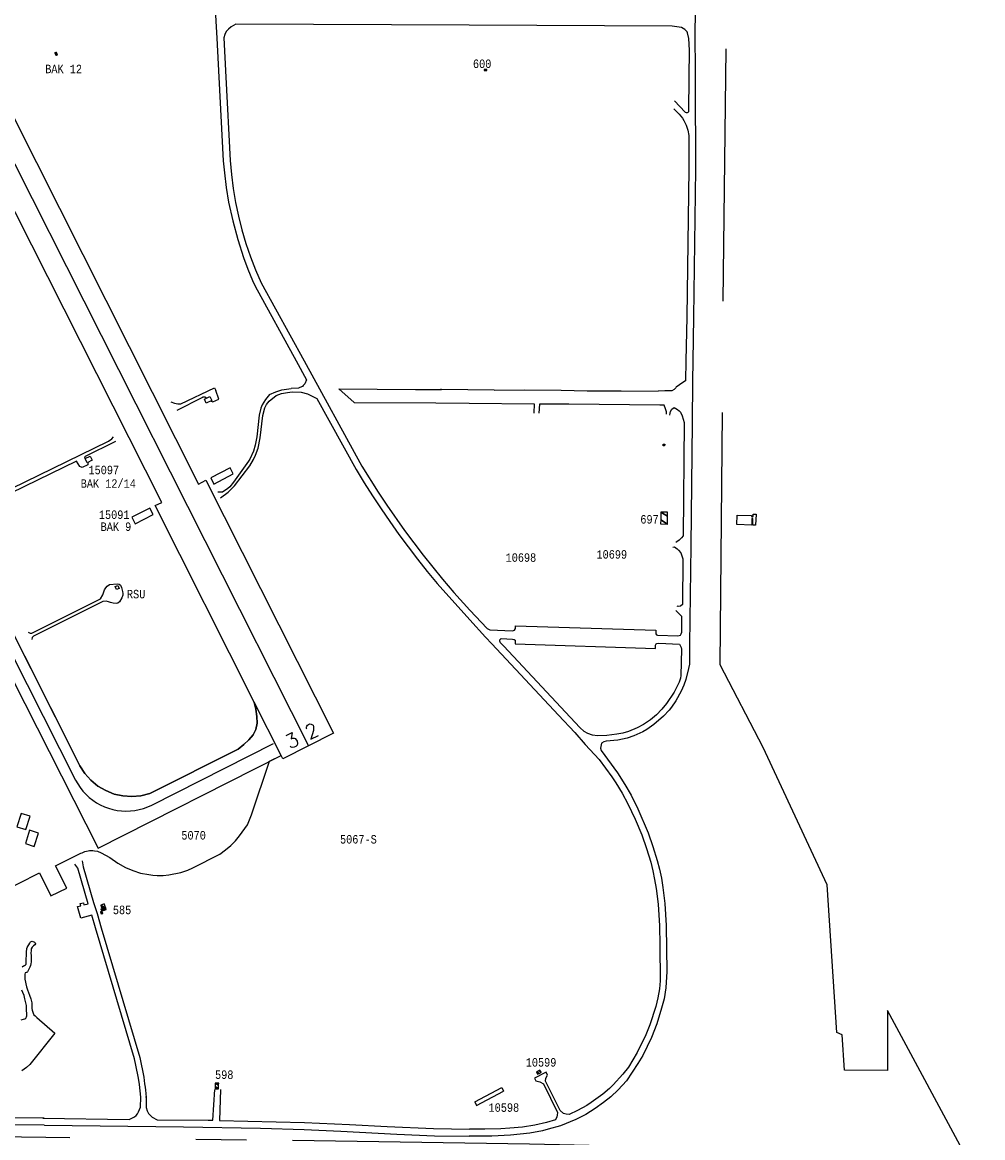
# Model space of a CAD drawing. Extents: x -0.5 to 41.9, y -0.5 to 29.8.
# Tile 105 of 128: x 13.1 to 15, y 2.7 to 4.9. Entities that reach past the tile are written whole.
import ezdxf
from ezdxf.enums import TextEntityAlignment as Align

# ---------------------------------------------------------------- set-up
doc = ezdxf.new("R2010")
doc.units = 0
doc.header["$MEASUREMENT"] = 0
doc.linetypes.add('DASHDOT', pattern=[1, 0.5, -0.25, 0, -0.25])
for name, color, linetype in [('1', 7, 'CONTINUOUS'), ('11', 2, 'CONTINUOUS'), ('2', 3, 'CONTINUOUS'), ('21', 5, 'CONTINUOUS'), ('23', 1, 'CONTINUOUS'), ('31', 2, 'DASHDOT'), ('4', 2, 'CONTINUOUS'), ('44', 1, 'CONTINUOUS'), ('6', 15, 'CONTINUOUS'), ('8', 5, 'CONTINUOUS')]:
    doc.layers.add(name, color=color, linetype=linetype)
doc.styles.add('MONOTXT', font='MONOTXT', dxfattribs={"height": 0.2})
doc.styles.get("Standard").update_dxf_attribs({"font": 'simplex.shx', "height": 0.2})

msp = doc.modelspace()

# ---------------------------------------------------------------- linework, layer by layer
at = {"layer": '1'}
for points in [[(12.3231, 6.2539), (13.4705, 3.9779), (13.4845, 3.9857), (13.738, 3.4845), (13.6376, 3.434), (13.6342, 3.4407)], [(13.5808, 3.5463), (13.3841, 3.9354), (13.3978, 3.9417), (12.9137, 4.8982)], [(12.6026, 4.6752), (13.2354, 3.4198), (13.2451, 3.4048), (13.257, 3.3913), (13.2709, 3.3799), (13.2864, 3.3709), (13.303, 3.3641), (13.3205, 3.3603), (13.3385, 3.359), (13.3562, 3.3605), (13.3737, 3.365), (13.5491, 3.4533), (13.5601, 3.4623), (13.57, 3.4715), (13.5783, 3.4814), (13.5842, 3.4921), (13.5866, 3.5045), (13.5862, 3.518), (13.5839, 3.5319), (13.5808, 3.5463)]]:
    msp.add_lwpolyline(points, dxfattribs=at)
at = {"layer": '11'}
for p, q in [((13.7482, 4.1666), (13.7786, 4.1394)), ((13.7482, 4.1666), (13.9006, 4.1652)), ((13.9006, 4.1652), (13.9518, 4.1656)), ((13.9518, 4.1656), (13.9505, 4.1661)), ((14.056, 4.1643), (13.9518, 4.1656)), ((14.056, 4.1643), (14.1171, 4.1645)), ((14.1171, 4.1645), (14.1892, 4.1641)), ((14.1892, 4.1641), (14.2404, 4.1629)), ((14.2404, 4.1629), (14.3077, 4.1629)), ((14.3077, 4.1629), (14.3812, 4.1623)), ((14.3941, 4.1625), (14.3812, 4.1623)), ((13.7786, 4.1394), (13.9403, 4.1389)), ((13.9403, 4.1389), (14.0069, 4.1382)), ((14.2642, 3.4326), (14.2621, 3.4347)), ((13.3666, 2.7634), (13.3666, 2.7648))]:
    msp.add_line(p, q, dxfattribs=at)
for points in [[(13.4784, 5.344), (13.4858, 5.2245), (13.5067, 4.8611), (13.5106, 4.7838)], [(14.458, 5.345), (14.4586, 5.2627), (14.4573, 5.1311), (14.4569, 5.0008), (14.4555, 4.924), (14.4542, 4.8804), (14.4544, 4.7838)], [(14.0069, 4.8866), (13.544, 4.8887), (13.5348, 4.8834), (13.5296, 4.8793), (13.5253, 4.8742), (13.5222, 4.8681), (13.5202, 4.8618), (13.5243, 4.7838)], [(14.4429, 4.7838), (14.4434, 4.8375), (14.4423, 4.8607), (14.4396, 4.8717), (14.4384, 4.8739), (14.4342, 4.8784), (14.4274, 4.882), (14.4092, 4.8847), (14.0069, 4.8866)], [(13.5106, 4.7838), (13.519, 4.6181), (13.5215, 4.5946), (13.5253, 4.5654), (13.53, 4.5364), (13.5381, 4.4991), (13.548, 4.4623), (13.5597, 4.4266), (13.5682, 4.4035), (13.5774, 4.381), (13.5824, 4.3702), (13.6638, 4.2222)], [(13.5243, 4.7838), (13.533, 4.6188), (13.5354, 4.591), (13.539, 4.5633), (13.5437, 4.5359), (13.5494, 4.5085), (13.5563, 4.4814), (13.5642, 4.4547), (13.5732, 4.4284), (13.583, 4.4023), (13.5943, 4.3767), (13.6794, 4.2219)], [(14.4134, 4.7369), (14.4348, 4.7149), (14.4364, 4.714), (14.4391, 4.714), (14.4409, 4.7147), (14.4423, 4.7158), (14.4429, 4.7838)], [(14.4544, 4.7838), (14.4546, 4.7064), (14.4555, 4.6691), (14.4555, 4.602), (14.4515, 4.3085), (14.4498, 4.222)], [(14.4125, 4.721), (14.4227, 4.7107), (14.4292, 4.7026), (14.4322, 4.6981), (14.4369, 4.6889), (14.4402, 4.679), (14.442, 4.6687), (14.442, 4.6022), (14.438, 4.3089), (14.4363, 4.2219)], [(13.6638, 4.2222), (13.6846, 4.1845), (13.6807, 4.1766), (13.678, 4.173), (13.6762, 4.1715), (13.6711, 4.169), (13.6682, 4.1681), (13.6538, 4.1672)], [(13.6794, 4.2219), (13.7939, 4.0138), (13.8265, 3.9619), (13.8433, 3.9363), (13.8786, 3.8863), (13.9152, 3.8373), (13.9536, 3.7897), (13.9765, 3.7632), (14.0083, 3.7286)], [(14.4363, 4.2219), (14.4355, 4.1825), (14.4301, 4.1793), (14.4169, 4.1701), (14.416, 4.1685), (14.4128, 4.1652), (14.4083, 4.1627), (14.3941, 4.1625)], [(14.4498, 4.222), (14.449, 4.182), (14.4485, 4.0992), (14.4461, 3.8555), (14.4436, 3.6606)], [(13.4157, 4.1412), (13.4227, 4.1382), (13.4294, 4.1371), (13.4355, 4.1371), (13.5018, 4.1685), (13.5049, 4.1635)], [(13.4943, 4.1427), (13.4988, 4.1407), (13.5105, 4.1465), (13.5049, 4.1635)], [(13.6109, 4.1552), (13.6033, 4.1452), (13.5967, 4.1351), (13.5941, 4.1284), (13.5905, 4.1142), (13.586, 4.0713), (13.5828, 4.0551), (13.5792, 4.0435), (13.5718, 4.0275), (13.5696, 4.0237), (13.5395, 3.9815), (13.5325, 3.9727), (13.5287, 3.9691), (13.5179, 3.9622), (13.5085, 3.9619)], [(13.5137, 3.9505), (13.5289, 3.9617), (13.5415, 3.9743), (13.5723, 4.0143), (13.5795, 4.0268), (13.5835, 4.0354), (13.5884, 4.0493), (13.5927, 4.0693), (13.5976, 4.1138), (13.6017, 4.1288), (13.6051, 4.1353), (13.6102, 4.142), (13.6239, 4.1533), (13.6351, 4.1571), (13.6466, 4.1596), (13.6558, 4.1605), (13.674, 4.16)], [(13.6109, 4.1552), (13.6237, 4.1609), (13.6354, 4.1647), (13.6536, 4.1672)], [(13.674, 4.16), (13.6861, 4.1566), (13.6996, 4.1504), (13.705, 4.1472), (13.7825, 4.0066), (13.7986, 3.9806), (13.8153, 3.9545), (13.8323, 3.9289), (13.8496, 3.9036), (13.8676, 3.8784), (13.886, 3.8537), (13.9046, 3.829), (13.9237, 3.805), (13.9433, 3.7812), (14.0083, 3.7091)], [(13.4279, 4.1245), (13.4773, 4.1495), (13.4779, 4.1499), (13.4786, 4.1501), (13.4795, 4.1506), (13.4802, 4.1508), (13.4809, 4.151), (13.4818, 4.151), (13.4822, 4.1508), (13.4829, 4.1506), (13.4836, 4.1504), (13.4842, 4.1499), (13.4849, 4.1497), (13.4867, 4.1483)], [(14.0069, 4.1382), (14.1354, 4.1369), (14.1348, 4.1187)], [(14.3845, 4.1344), (14.204, 4.1362), (14.1458, 4.1362), (14.1447, 4.1187)], [(14.3976, 4.1167), (14.3976, 4.1209), (14.396, 4.1272), (14.3932, 4.1343), (14.3845, 4.1344)], [(14.4043, 4.1147), (14.4048, 4.1185), (14.4059, 4.1218), (14.4083, 4.1263), (14.4131, 4.1297), (14.4198, 4.1259), (14.4227, 4.1234), (14.4252, 4.1203), (14.429, 4.1129), (14.4326, 4.1001), (14.4306, 3.8757), (14.4277, 3.8717), (14.4229, 3.867), (14.4182, 3.8634), (14.4159, 3.8626)], [(13.0088, 3.9289), (13.0131, 3.928), (13.0165, 3.9287), (13.2918, 4.063), (13.2985, 4.0677), (13.3019, 4.0715)], [(13.3059, 4.0626), (13.2444, 4.032), (13.246, 4.0286)], [(13.2507, 4.0206), (13.2507, 4.0158), (13.2397, 4.0107), (13.235, 4.0125), (13.2287, 4.0237), (13.0205, 3.9224), (13.02, 3.922), (13.0196, 3.9215), (13.0191, 3.9213), (13.0187, 3.9208), (13.0183, 3.9204), (13.0178, 3.9202), (13.0176, 3.9195), (13.0171, 3.9188), (13.0169, 3.9179), (13.0167, 3.9173), (13.0167, 3.9164), (13.0165, 3.9155)], [(14.41, 3.853), (14.4133, 3.8535), (14.4191, 3.8497), (14.4216, 3.8474), (14.4261, 3.8418), (14.4301, 3.8301), (14.4291, 3.7397), (14.4253, 3.7365), (14.4209, 3.7356), (14.4191, 3.736)], [(13.1328, 3.6846), (13.1366, 3.683), (13.1402, 3.6828), (13.2758, 3.7506), (13.2808, 3.7587), (13.2839, 3.7684), (13.2864, 3.7724), (13.2893, 3.776), (13.2938, 3.7791), (13.3091, 3.7805), (13.3131, 3.7796), (13.3154, 3.7776), (13.3174, 3.7735), (13.3199, 3.7654), (13.3203, 3.7616), (13.3201, 3.7578), (13.3183, 3.7529), (13.314, 3.7446), (13.3106, 3.7423), (13.3077, 3.7416), (13.301, 3.7421), (13.2956, 3.7432), (13.292, 3.745), (13.2875, 3.7461), (13.2806, 3.7455), (13.1431, 3.677), (13.1406, 3.6743), (13.14, 3.6702)], [(14.0083, 3.7286), (14.0421, 3.6918), (14.0475, 3.6891), (14.0924, 3.6873), (14.0962, 3.6884), (14.0987, 3.6918), (14.0987, 3.6974), (14.3767, 3.6886), (14.3765, 3.6815), (14.3776, 3.6797), (14.3796, 3.6788), (14.4205, 3.6774), (14.4252, 3.6788), (14.427, 3.6812), (14.4283, 3.6844), (14.4281, 3.7158), (14.4163, 3.7274)], [(14.0083, 3.7091), (14.0392, 3.6749), (14.0519, 3.6613)], [(14.0708, 3.6615), (14.0686, 3.6637), (14.0674, 3.6666), (14.0677, 3.6693), (14.0704, 3.672), (14.0926, 3.6711), (14.096, 3.6705), (14.0975, 3.6691), (14.098, 3.6666), (14.098, 3.6617), (14.3756, 3.6525), (14.376, 3.6592), (14.3771, 3.6617), (14.3783, 3.6624), (14.3827, 3.6628), (14.4236, 3.6612)], [(14.0519, 3.6613), (14.184, 3.5204), (14.2159, 3.4861), (14.2368, 3.4625), (14.2642, 3.4326), (14.2895, 3.3983), (14.2974, 3.3864), (14.31, 3.3659), (14.3214, 3.3444), (14.3356, 3.3141), (14.3486, 3.2833), (14.358, 3.2561), (14.3664, 3.2289), (14.3706, 3.2119), (14.3742, 3.1946), (14.3771, 3.1773), (14.3809, 3.1459), (14.3839, 3.103)], [(14.4236, 3.6612), (14.4268, 3.6545), (14.4277, 3.6511), (14.4263, 3.5986), (14.4254, 3.5936), (14.4229, 3.5856), (14.4131, 3.5658), (14.398, 3.5433), (14.3886, 3.5321), (14.3778, 3.5211), (14.3657, 3.511), (14.3524, 3.5018), (14.3399, 3.4951), (14.3226, 3.4881), (14.3111, 3.485), (14.2994, 3.4827), (14.2792, 3.4802), (14.2613, 3.4793), (14.2514, 3.4807), (14.2419, 3.4841), (14.2345, 3.4883), (14.2262, 3.4957), (14.0751, 3.6572), (14.0708, 3.6615)], [(14.4436, 3.6606), (14.4432, 3.6213), (14.4416, 3.6127), (14.436, 3.591), (14.4319, 3.5795), (14.427, 3.5678), (14.416, 3.549), (14.4074, 3.5364), (14.4027, 3.5303), (14.3917, 3.5182), (14.3729, 3.5018), (14.3585, 3.4917), (14.3511, 3.4874), (14.3327, 3.4791), (14.3201, 3.4751), (14.3012, 3.471), (14.2783, 3.4686), (14.2734, 3.4677), (14.2689, 3.4647), (14.2673, 3.4585), (14.2671, 3.4549), (14.2682, 3.4501), (14.3006, 3.4059), (14.3154, 3.3832), (14.3277, 3.3617), (14.341, 3.3349), (14.3614, 3.2876), (14.3708, 3.2604), (14.3792, 3.2325), (14.3836, 3.215), (14.3875, 3.1973), (14.3904, 3.1793), (14.3944, 3.147), (14.3973, 3.1039)], [(13.2395, 3.2319), (13.2417, 3.2197), (13.2624, 3.149), (13.2693, 3.1274), (13.2777, 3.0993)], [(13.2664, 3.0992), (13.259, 3.1243), (13.2368, 3.1185), (13.2307, 3.1411), (13.2368, 3.1427), (13.2356, 3.147), (13.2421, 3.1485), (13.2433, 3.1445), (13.2516, 3.1468), (13.2309, 3.217), (13.2253, 3.2249)], [(13.1617, 2.7222), (13.3327, 2.7196), (13.3437, 2.7248), (13.3466, 2.7273), (13.3495, 2.7306), (13.3517, 2.7349), (13.3553, 2.7439), (13.3558, 2.7639), (13.3533, 2.7888), (13.3513, 2.8016), (13.3463, 2.8272), (13.3434, 2.8398), (13.2664, 3.0992)], [(13.2777, 3.0993), (13.3538, 2.8422), (13.3567, 2.8294), (13.3594, 2.8164), (13.3618, 2.8034), (13.3636, 2.7901), (13.3645, 2.7836), (13.3652, 2.7773), (13.3657, 2.771), (13.3666, 2.7632), (13.3663, 2.7436), (13.3684, 2.7369), (13.3715, 2.7311), (13.3749, 2.7275), (13.3787, 2.7243), (13.3881, 2.7192), (13.4892, 2.718), (13.4988, 2.7183), (13.5027, 2.7789)], [(14.3973, 3.1034), (14.3985, 3.0125), (14.3964, 2.9803), (14.3929, 2.9583), (14.3881, 2.9399), (14.3785, 2.9092), (14.3681, 2.8822), (14.3509, 2.8465), (14.3412, 2.8306), (14.3187, 2.7964), (14.3019, 2.7785), (14.2873, 2.7645), (14.2729, 2.7529), (14.2563, 2.7412), (14.2377, 2.7297), (14.2179, 2.7196), (14.1876, 2.707), (14.1633, 2.7001), (14.1517, 2.6972), (14.127, 2.6924), (14.0886, 2.6882), (14.0513, 2.6864), (14.0065, 2.6868)], [(14.3839, 3.1032), (14.3845, 3.065), (14.385, 2.994), (14.3839, 2.9783), (14.3807, 2.9608), (14.3765, 2.9435), (14.3646, 2.9067), (14.3569, 2.8874), (14.3399, 2.8523), (14.3223, 2.8229), (14.3113, 2.8092), (14.292, 2.7883), (14.2846, 2.7811), (14.2714, 2.7695), (14.2487, 2.7529), (14.2399, 2.7472), (14.2215, 2.7371), (14.2048, 2.7295), (14.199, 2.7302), (14.1937, 2.7317), (14.1867, 2.7371), (14.1577, 2.7955), (14.1588, 2.8016), (14.1622, 2.8074), (14.1595, 2.8133), (14.1362, 2.8016), (14.1391, 2.796), (14.1469, 2.7944), (14.1537, 2.7904), (14.1818, 2.7331), (14.1813, 2.7282), (14.1804, 2.7246), (14.1777, 2.7189), (14.16, 2.7138), (14.1371, 2.7084), (14.1124, 2.7046), (14.0874, 2.7023), (14.0692, 2.7012), (14.038, 2.7003), (14.007, 2.7006)], [(12.605, 3.002), (12.5983, 2.9919), (12.5938, 2.9858), (12.5907, 2.9802), (12.5855, 2.7658), (12.5856, 2.764), (12.5882, 2.7572), (12.5897, 2.7536), (12.5907, 2.7496), (12.5924, 2.746), (12.5938, 2.7439), (12.598, 2.7404), (12.6024, 2.7385), (12.6079, 2.7365), (12.6125, 2.7338), (12.6158, 2.7309), (12.6184, 2.7289), (13.1645, 2.7226)], [(13.5141, 2.7787), (13.5117, 2.7175), (13.6803, 2.7133), (13.7694, 2.7097), (13.8442, 2.7055), (13.9363, 2.7014), (14.007, 2.7006)], [(12.562, 2.7145), (13.1646, 2.7089)], [(13.1648, 2.7082), (13.4407, 2.705), (13.5929, 2.7021), (13.6798, 2.6994), (13.7524, 2.6965), (13.8631, 2.6904), (13.9379, 2.6875), (14.0065, 2.6868)]]:
    msp.add_lwpolyline(points, dxfattribs=at)
at = {"layer": '2'}
for points in [[(10.512, 8.7124), (10.6399, 8.4601), (10.7171, 8.307), (10.7966, 8.1505), (10.9781, 7.7897), (11.0786, 7.5903), (11.361, 7.0305), (11.5096, 6.7413), (11.648, 6.4677), (12.0987, 5.575), (12.2146, 5.3457), (12.3224, 5.1319), (12.4904, 4.799), (12.7658, 4.2544), (12.9558, 3.8784), (13.2715, 3.2572), (13.6342, 3.4407), (13.5808, 3.5463)], [(13.5808, 3.5463), (13.5839, 3.5319), (13.5862, 3.518), (13.5866, 3.5045), (13.5842, 3.4921), (13.5783, 3.4814), (13.57, 3.4715), (13.5601, 3.4623), (13.5491, 3.4533), (13.3737, 3.365), (13.3562, 3.3605), (13.3385, 3.359), (13.3205, 3.3603), (13.303, 3.3641), (13.2864, 3.3709), (13.2709, 3.3799), (13.257, 3.3913), (13.2451, 3.4048), (13.2354, 3.4198), (13.2298, 3.4309), (12.6061, 4.6682)]]:
    msp.add_lwpolyline(points, dxfattribs=at)
at = {"layer": '21'}
for p, q in [((14.0182, 2.7546), (14.0715, 2.783)), ((14.0214, 2.7474), (14.0747, 2.7757)), ((14.0715, 2.783), (14.0747, 2.7757)), ((14.0182, 2.7546), (14.0214, 2.7474))]:
    msp.add_line(p, q, dxfattribs=at)
for points in [[(13.4964, 4.1436), (13.4858, 4.1382), (13.482, 4.1461), (13.4925, 4.1513), (13.4964, 4.1436)], [(14.3942, 4.0569), (14.394, 4.0536), (14.3913, 4.0538), (14.3911, 4.0569), (14.3942, 4.0569)], [(13.2599, 4.0253), (13.2496, 4.0203), (13.2455, 4.0284), (13.2558, 4.0336), (13.2599, 4.0253)], [(13.5387, 3.998), (13.5331, 4.01), (13.4946, 3.9904), (13.501, 3.9779), (13.5387, 3.998)], [(13.3806, 3.9175), (13.3739, 3.9306), (13.3384, 3.9125), (13.345, 3.8993), (13.3806, 3.9175)], [(14.5377, 3.9164), (14.5664, 3.9155), (14.5664, 3.9141), (14.5696, 3.9139), (14.5696, 3.9184), (14.5752, 3.9182), (14.5743, 3.8964), (14.5687, 3.8966), (14.5691, 3.9098), (14.5671, 3.9098), (14.5667, 3.8968), (14.537, 3.8979), (14.5377, 3.9164)], [(13.305, 3.7751), (13.3102, 3.7773), (13.3129, 3.7711), (13.3077, 3.7689), (13.305, 3.7751)]]:
    msp.add_lwpolyline(points, dxfattribs=at)
msp.add_solid([(13.184, 4.8325), (13.1873, 4.8254), (13.1891, 4.8348), (13.1923, 4.8277)], dxfattribs=at)
at = {"layer": '31'}
for points in [[(14.716, 3.1843), (14.5891, 3.4562), (14.504, 3.6201), (14.5103, 4.3403), (14.5177, 5.0001)], [(12.7153, 2.6904), (13.6563, 2.6783), (14.1261, 2.6711), (14.3037, 2.6673), (14.4039, 2.6585), (14.4645, 2.652), (14.8404, 2.6058), (15.0243, 2.5862), (14.8355, 2.9354), (14.8358, 2.8167), (14.7504, 2.8173), (14.7457, 2.8869), (14.7355, 2.8916), (14.716, 3.1843)]]:
    msp.add_lwpolyline(points, dxfattribs=at)
at = {"layer": '4'}
for points in [[(13.1105, 3.2993), (13.128, 3.2937), (13.1365, 3.3202), (13.119, 3.3258), (13.1105, 3.2993)], [(13.1272, 3.2659), (13.1448, 3.2603), (13.1533, 3.2867), (13.1357, 3.2924), (13.1272, 3.2659)]]:
    msp.add_lwpolyline(points, dxfattribs=at)
at = {"layer": '44'}
for points in [[(13.121, 3.0221), (13.1232, 3.0236), (13.1252, 3.0244), (13.1273, 3.0256), (13.1286, 3.0272), (13.1289, 3.0298), (13.1289, 3.0327), (13.1293, 3.0494), (13.1294, 3.0528), (13.1299, 3.056), (13.1299, 3.058), (13.1305, 3.0602), (13.1362, 3.069), (13.1376, 3.0711), (13.1404, 3.0724), (13.1451, 3.0709), (13.1467, 3.0694), (13.1472, 3.0675), (13.146, 3.0652), (13.1434, 3.0634), (13.1408, 3.061), (13.139, 3.0574), (13.1385, 3.0538), (13.1382, 3.0497), (13.1387, 3.0438), (13.1387, 3.0376), (13.1384, 3.0319), (13.138, 3.0278), (13.1371, 3.0245), (13.1359, 3.0213), (13.1315, 3.012), (13.1303, 3.0107), (13.1287, 3.0104), (13.1269, 3.0097), (13.1261, 3.0073), (13.126, 3.0035), (13.1259, 2.9976), (13.1294, 2.982), (13.1314, 2.9766), (13.1352, 2.9659), (13.1382, 2.9583), (13.1396, 2.9531), (13.14, 2.9503), (13.1398, 2.9467), (13.1397, 2.9419), (13.1401, 2.9397), (13.141, 2.9361), (13.1428, 2.9298)], [(13.1189, 2.9172), (13.1233, 2.918), (13.1259, 2.9192), (13.1281, 2.9204), (13.1294, 2.9226), (13.1299, 2.925), (13.1304, 2.9285), (13.1296, 2.9359), (13.1292, 2.9408), (13.1292, 2.9455), (13.1278, 2.9505), (13.1264, 2.9584), (13.1247, 2.9648), (13.1224, 2.9711), (13.1205, 2.9758)], [(13.1428, 2.9298), (13.144, 2.9271), (13.1463, 2.9248), (13.1499, 2.9218), (13.1854, 2.8908)], [(13.1854, 2.8908), (13.1363, 2.8286), (13.1292, 2.8224), (13.1204, 2.8161)]]:
    msp.add_lwpolyline(points, dxfattribs=at)
at = {"layer": '6'}
msp.add_line((12.9425, 3.0999), (13.1549, 3.2081), dxfattribs=at)
msp.add_lwpolyline([(13.1549, 3.2081), (13.1777, 3.1622), (13.2091, 3.178), (13.1871, 3.222), (13.237, 3.2467), (13.2397, 3.248), (13.2424, 3.2492), (13.2453, 3.2503), (13.2482, 3.251), (13.2514, 3.2516), (13.2543, 3.2521), (13.2574, 3.2521), (13.261, 3.2521), (13.2642, 3.2516), (13.27, 3.2509), (13.2772, 3.248), (13.2945, 3.2382), (13.3106, 3.2271), (13.3259, 3.2184), (13.3403, 3.2126), (13.3551, 3.2076), (13.3717, 3.2045), (13.38, 3.2033), (13.3883, 3.2029), (13.4, 3.2031), (13.4117, 3.2042), (13.4353, 3.2085), (13.4492, 3.2134), (13.4591, 3.2179), (13.5123, 3.2451), (13.5238, 3.2534), (13.5345, 3.2622), (13.5437, 3.2716), (13.5518, 3.2815), (13.5673, 3.3033), (13.5754, 3.3228), (13.6111, 3.429), (13.634, 3.4403)], dxfattribs=at)
at = {"layer": '8'}
msp.add_line((10.2686, 10.2218), (13.6885, 3.4596), dxfattribs=at)
msp.add_lwpolyline([(9.9403, 9.8917), (13.2268, 3.3919), (13.2311, 3.3842), (13.236, 3.3769), (13.2414, 3.3699), (13.2474, 3.3634), (13.2538, 3.3574), (13.2607, 3.352), (13.268, 3.347), (13.2757, 3.3427), (13.2837, 3.339), (13.292, 3.3359), (13.3004, 3.3335), (13.3091, 3.3317), (13.3178, 3.3307), (13.3266, 3.3303), (13.3354, 3.3306), (13.3442, 3.3316), (13.3528, 3.3333), (13.3613, 3.3357), (13.3696, 3.3387), (13.3776, 3.3424), (13.619, 3.4643)], dxfattribs=at)

# ---------------------------------------------------------------- texts
at = {"layer": '23', "style": 'MONOTXT', "width": 0.833333}
for s, p in [('600', (14.0324, 4.8105)), ('BAK 12', (13.203, 4.8003)), ('15097', (13.2826, 4.0059)), ('BAK 12/14', (13.2915, 3.9798)), ('15091', (13.3032, 3.9174)), ('697', (14.3641, 3.9082)), ('BAK 9', (13.3067, 3.8936)), ('10699', (14.2893, 3.8387)), ('10698', (14.1092, 3.8325)), ('RSU', (13.3467, 3.7601)), ('5070', (13.4606, 3.2824)), ('5067-S', (13.7872, 3.2745)), ('585', (13.3188, 3.1346)), ('10599', (14.1491, 2.8327)), ('598', (13.5213, 2.8083)), ('10598', (14.0754, 2.7432))]:
    msp.add_text(s, height=0.01684, dxfattribs=at).set_placement(p, align=Align.MIDDLE)
at = {"layer": '23'}
msp.add_text('3 2', height=0.02807, rotation=26, dxfattribs=at).set_placement((13.6751, 3.4798), align=Align.MIDDLE)

# ---------------------------------------------------------------- meshes
at = {"layer": '21'}
mesh = msp.add_polyface(dxfattribs=at)
corners = [(14.0365, 4.7968), (14.0365, 4.7994), (14.0406, 4.7968), (14.0365, 4.7994), (14.0373, 4.7994), (14.0414, 4.7968), (14.0414, 4.7994)]
mesh.append_faces([[corners[k] for k in face] for face in [(0, 0, 2, 3), (1, 2, 5, 4), (4, 5, 6, 6)]], dxfattribs={"vtx0": -1, "vtx2": -1})
mesh = msp.add_polyface(dxfattribs=at)
corners = [(14.3861, 3.8991), (14.3863, 3.9069), (14.3996, 3.8986), (14.3866, 3.9226), (14.3999, 3.9144), (14.3866, 3.9226), (14.4, 3.9222)]
mesh.append_faces([[corners[k] for k in face] for face in [(0, 0, 2, 1), (1, 2, 4, 3), (5, 4, 6, 6)]], dxfattribs={"vtx0": -1, "vtx2": -1})
mesh = msp.add_polyface(dxfattribs=at)
corners = [(13.2784, 3.1322), (13.2784, 3.1322), (13.2814, 3.1333), (13.2769, 3.1362), (13.2838, 3.1342), (13.2792, 3.137), (13.2873, 3.1356), (13.2775, 3.1417), (13.2865, 3.1378), (13.2766, 3.144), (13.2833, 3.1465)]
mesh.append_faces([[corners[k] for k in face] for face in [(0, 1, 2, 3), (3, 2, 4, 5), (5, 4, 6, 7), (7, 6, 8, 9), (9, 8, 10, 10)]], dxfattribs={"vtx0": -1, "vtx2": -1})
mesh = msp.add_polyface(dxfattribs=at)
corners = [(13.2774, 3.1266), (13.2774, 3.1266), (13.2806, 3.1278), (13.276, 3.1306), (13.2804, 3.1282), (13.2758, 3.1311), (13.279, 3.1322)]
mesh.append_faces([[corners[k] for k in face] for face in [(0, 1, 2, 3), (3, 2, 4, 5), (5, 4, 6, 6)]], dxfattribs={"vtx0": -1, "vtx2": -1})
mesh = msp.add_polyface(dxfattribs=at)
corners = [(14.1422, 2.8094), (14.1451, 2.8109), (14.1402, 2.8139), (14.1494, 2.813), (14.1444, 2.8162), (14.1494, 2.813), (14.1469, 2.8175)]
mesh.append_faces([[corners[k] for k in face] for face in [(0, 0, 1, 2), (2, 1, 3, 4), (4, 5, 6, 6)]], dxfattribs={"vtx0": -1, "vtx2": -1})
mesh = msp.add_polyface(dxfattribs=at)
corners = [(13.5035, 2.7805), (13.5101, 2.7804), (13.5035, 2.7846), (13.5102, 2.7872), (13.5033, 2.7915), (13.5103, 2.7917), (13.5103, 2.7917)]
mesh.append_faces([[corners[k] for k in face] for face in [(0, 0, 1, 2), (2, 1, 3, 4), (4, 3, 6, 5)]], dxfattribs={"vtx0": -1, "vtx2": -1})

doc.saveas('drawing.dxf')
